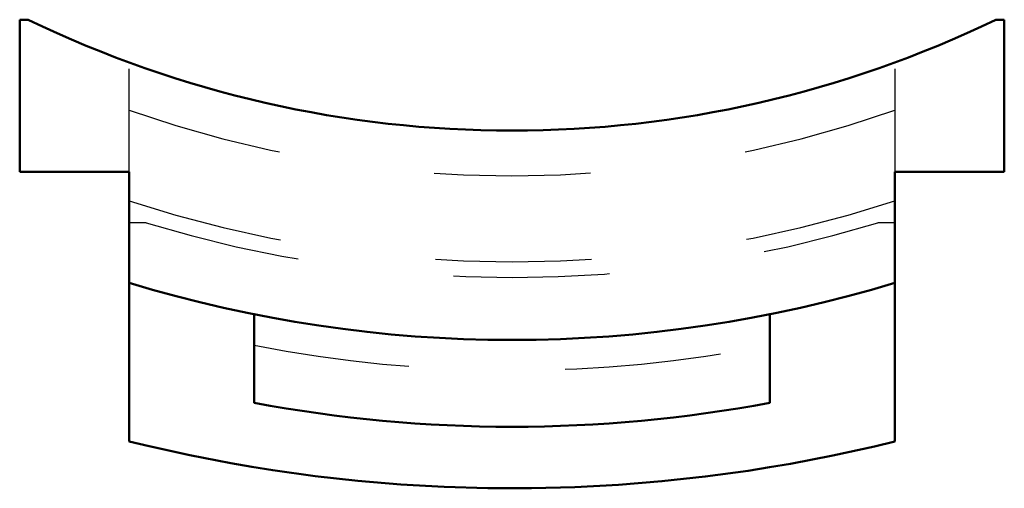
# Model space of a CAD drawing. Header units: millimetres. Extents: x -3.15 to 3.15, y -9.35 to -6.35.
import ezdxf

# ---------------------------------------------------------------- set-up
doc = ezdxf.new("R2010")
doc.units = ezdxf.units.MM
doc.linetypes.add('Dashed', pattern=[2, 1, -1])
doc.layers.add('AM_0', color=7, linetype='Continuous', lineweight=30)
doc.layers.add('AM_3', color=7, linetype='Dashed', lineweight=5)

msp = doc.modelspace()

# ---------------------------------------------------------------- linework, layer by layer
at = {"layer": 'AM_0', "color": 7, "linetype": 'Continuous', "lineweight": 50}
for p, q in [((-3.15, -6.35), (-3.15, -7.3233)), ((-3.0955, -6.35), (-3.15, -6.35)), ((3.15, -6.35), (3.0955, -6.35)), ((3.15, -7.3233), (3.15, -6.35)), ((-3.15, -7.3233), (-2.45, -7.3233)), ((-2.45, -7.3233), (-2.45, -9.05)), ((2.45, -7.3233), (3.15, -7.3233)), ((2.45, -9.05), (2.45, -7.3233)), ((-1.65, -8.2364), (-1.65, -8.8027)), ((1.65, -8.8027), (1.65, -8.2364))]:
    msp.add_line(p, q, dxfattribs=at)
msp.add_lwpolyline([(-2.45, -9.05), (-2.3218, -9.081), (-2.062, -9.1384), (-1.798, -9.1895), (-1.6646, -9.2126), (-1.5304, -9.234), (-1.2596, -9.2716), (-0.9862, -9.302), (-0.7106, -9.3251), (-0.4334, -9.3407), (-0.155, -9.3488), (-0.0156, -9.35), (0.1239, -9.3492), (0.4029, -9.342), (0.6816, -9.3271), (0.9595, -9.3046), (1.236, -9.2745), (1.5106, -9.237), (1.6471, -9.2155), (1.7829, -9.1922), (2.0523, -9.1404), (2.3184, -9.0818), (2.45, -9.05)], dxfattribs=at)
for centre, radius, start, end in [((0, 0.0397), 7.1, 244.15212, 295.84788), ((0, 0), 8.4, 253.04224, 286.95776), ((0, 0), 8.956, 259.38352, 280.61648)]:
    msp.add_arc(centre, radius, start, end, dxfattribs=at)
at = {"layer": 'AM_3', "color": 6, "linetype": 'Dashed', "lineweight": 25}
for p, q in [((-2.45, -7.3233), (-2.45, -6.6639)), ((2.45, -6.6639), (2.45, -7.3233)), ((-2.3404, -7.65), (-2.45, -7.65)), ((2.45, -7.65), (2.3404, -7.65))]:
    msp.add_line(p, q, dxfattribs=at)
for radius, start, end in [(7.35, 250.52878, 289.47122), (7.9, 251.93314, 288.06686), (8, 252.98927, 287.01073), (8.5945, 258.93149, 281.06851)]:
    msp.add_arc((0, 0), radius, start, end, dxfattribs=at)

doc.saveas('drawing.dxf')
